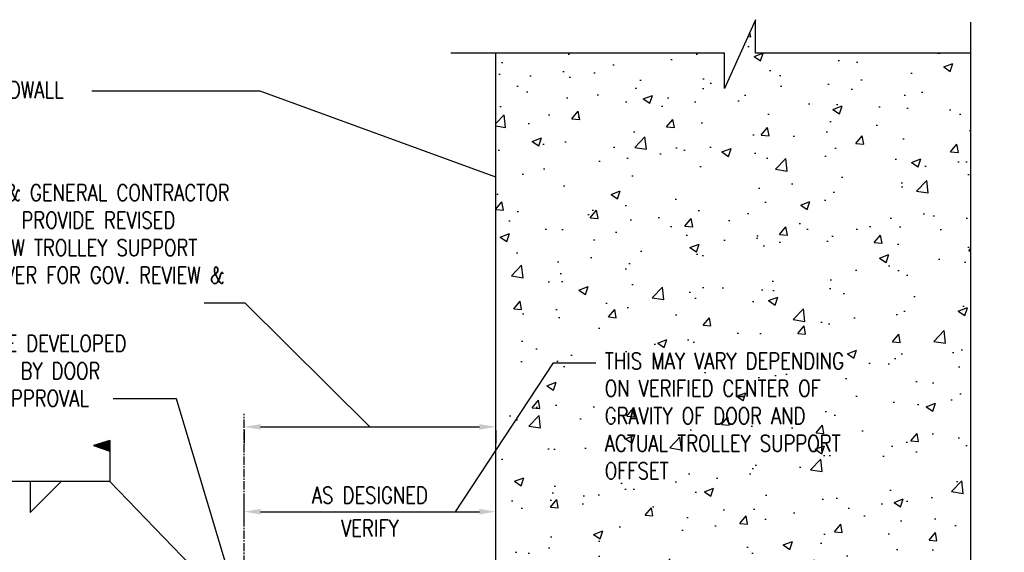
# Model space of a CAD drawing. Header units: millimetres. Extents: x 0 to 7032, y 2 to 1823.
# Tile 7 of 13: x 1946 to 2841, y 1296 to 1781. Entities that reach past the tile are written whole.
import ezdxf

# ---------------------------------------------------------------- set-up
doc = ezdxf.new("R2010")
doc.units = ezdxf.units.MM
doc.linetypes.add('CENTER2', pattern=[1.125, 0.75, -0.125, 0.125, -0.125])
for name, color, linetype in [('S-SDEL-CNTR', 1, 'CENTER2'), ('S-SDEL-DIMS', 3, 'Continuous'), ('S-SECT-CONC', 4, 'Continuous'), ('S-SECT-PATT', 1, 'Continuous')]:
    doc.layers.add(name, color=color, linetype=linetype)
doc.layers.add('S-SDEL-TEXT', color=2, linetype='Continuous', lineweight=25)
doc.styles.add('Annotative', font='romans.shx', dxfattribs={"width": 0.8, "height": 3})
doc.styles.add('Text', font='romans.shx', dxfattribs={"width": 0.8, "height": 3})
doc.dimstyles.new('NFL_1', dxfattribs={"dimscale": 0, "dimtxt": 3, "dimasz": 3, "dimexe": 3, "dimexo": 3, "dimgap": 1.5, "dimtad": 1, "dimdec": 0, "dimzin": 3, "dimdsep": 46, "dimtxsty": 'Text', "dimcen": 3, "dimdle": 3, "dimclrd": 1, "dimclre": 1, "dimclrt": 2, "dimadec": 0, "dimazin": 0, "dimtfac": 0.75, "dimtdec": 0, "dimtmove": 2, "dimatfit": 3, "dimfxl": 0.125, "dimtfillclr": 1, "dimfrac": 2, "dimtolj": 1, "dimtzin": 0, "dimarcsym": 1})
doc.dimstyles.get("Standard").update_dxf_attribs({"dimtxt": 0.125, "dimasz": 0.125, "dimexe": 0.18, "dimexo": 0.0625, "dimgap": 0.125, "dimtad": 0, "dimtih": 1, "dimtoh": 1, "dimdec": 4, "dimzin": 0, "dimdsep": 46, "dimtxsty": 'Text', "dimcen": 0.125, "dimclrt": 2, "dimadec": 0, "dimazin": 0, "dimtfac": 1, "dimtdec": 4, "dimtofl": 0, "dimtmove": 0, "dimatfit": 3, "dimfxl": 0.18, "dimtolj": 1, "dimtzin": 0, "dimarcsym": 0})

# ---------------------------------------------------------------- blocks, each defined once
blk = doc.blocks.new('*D65')
at = {"layer": 'Defpoints', "color": 0, "transparency": 16777216}
for p in [(2378.79, 1333.33), (2378.79, 1308.06), (2149.79, 1305.43)]:
    blk.add_point(p, dxfattribs=at)
at = {"layer": 'S-SDEL-DIMS', "color": 1, "lineweight": -2, "transparency": 16777216}
for p, q in [((2149.79, 1320.43), (2149.79, 1348.33)), ((2378.79, 1323.06), (2378.79, 1348.33)), ((2164.79, 1333.33), (2363.79, 1333.33))]:
    blk.add_line(p, q, dxfattribs=at)
at = {"layer": 'S-SDEL-DIMS', "color": 1, "transparency": 16777216}
for points in [[(2164.79, 1335.83), (2164.79, 1330.83), (2149.79, 1333.33)], [(2363.79, 1335.83), (2363.79, 1330.83), (2378.79, 1333.33)]]:
    blk.add_solid(points, dxfattribs=at)
at = {"layer": 'S-SDEL-DIMS', "color": 2, "transparency": 16777216, "char_height": 15, "attachment_point": 5, "style": 'Text'}
for s, insert in [('\\A1;AS DESIGNED', (2264.29, 1348.33)), ('\\A1;VERIFY', (2264.29, 1318.33))]:
    blk.add_mtext(s, dxfattribs=dict(at, insert=insert))
blk = doc.blocks.new('SH2004')
blk.add_line((0.75, 0), (0, 0))
blk.add_lwpolyline([(0.281, 0), (0.281, -0.187), (0.469, 0)])
blk = doc.blocks.new('SH2008')
for p, q in [((0, 0.185), (0, 0.25)), ((0, 0.25), (0.1, 0.218)), ((0, 0.25), (0, 0)), ((0.003, 0.19), (0.003, 0.246)), ((0.003, 0.246), (0.09, 0.218)), ((0.006, 0.197), (0.006, 0.24)), ((0.006, 0.24), (0.078, 0.218)), ((0, 0.218), (0.1, 0.218)), ((0.1, 0.218), (0, 0.185)), ((0.09, 0.218), (0.003, 0.19)), ((0.078, 0.218), (0.006, 0.197)), ((0.01, 0.202), (0.01, 0.234)), ((0.01, 0.234), (0.067, 0.218)), ((0.067, 0.218), (0.01, 0.202)), ((0.014, 0.208), (0.014, 0.228)), ((0.014, 0.228), (0.051, 0.218)), ((0.051, 0.218), (0.014, 0.208)), ((0.032, 0.22), (0.018, 0.223)), ((0.018, 0.213), (0.032, 0.216))]:
    blk.add_line(p, q)
blk = doc.blocks.new('*D114')
at = {"layer": 'Defpoints', "color": 0, "transparency": 16777216}
for p in [(2149.79, 1422.43), (2378.79, 1422.43), (2378.79, 1410.52)]:
    blk.add_point(p, dxfattribs=at)
at = {"layer": 'S-SDEL-TEXT', "color": 1, "lineweight": -2, "transparency": 16777216}
for p, q in [((2149.79, 1407.43), (2149.79, 1395.52)), ((2164.79, 1410.52), (2363.79, 1410.52)), ((2378.79, 1407.43), (2378.79, 1395.52))]:
    blk.add_line(p, q, dxfattribs=at)
at = {"layer": 'S-SDEL-TEXT', "color": 1, "transparency": 16777216}
for points in [[(2164.79, 1413.02), (2164.79, 1408.02), (2149.79, 1410.52)], [(2363.79, 1413.02), (2363.79, 1408.02), (2378.79, 1410.52)]]:
    blk.add_solid(points, dxfattribs=at)

msp = doc.modelspace()

# ---------------------------------------------------------------- hatches: boundary and pattern name
at = {"layer": 'S-SECT-PATT'}
h = msp.add_hatch(dxfattribs=at)
h.set_pattern_fill('AR-CONC', color=256, scale=12)
h.set_pattern_definition([(50, (-21997.58, -7182.27), (86.07122, -7.53026), [9, -99]), (355, (-21997.58, -7182.27), (-16.65016, 90.26306), [7.2, -79.2]), (100.45144, (-21990.41, -7182.9), (69.42106, 82.7328), [7.64882, -84.13705]), (46.1842, (-21997.58, -7158.27), (128.06896, -19.8623), [13.5, -148.5]), (96.63564, (-21986.91, -7159.92), (112.15943, 116.89423), [11.47324, -126.20565]), (351.18416, (-21997.58, -7158.27), (112.15943, 116.8942), [10.8, -118.8]), (21, (-21985.58, -7164.27), (71.62885, -48.31427), [9, -99]), (326, (-21985.58, -7164.27), (29.19784, 87.018), [7.2, -79.2]), (71.45144, (-21979.61, -7168.3), (100.82669, 38.70374), [7.64882, -84.13705]), (37.5, (-21997.582, -7182.27), (1.459183, 39.947262), [0, -78.24, 0, -80.4, 0, -79.5]), (7.5, (-21997.58, -7182.27), (31.568344, 47.329405), [0, -45.84, 0, -76.44, 0, -30.3]), (327.5, (-22024.34, -7182.27), (64.058692, -2.706585), [0, -30, 0, -93.6, 0, -124.2]), (317.5, (-22036.34, -7182.27), (69.98234, 12.0126), [0, -39, 0, -62.16, 0, -88.2])])
h.paths.add_polyline_path([(2810.62, 1750.81), (2614.87, 1750.81), (2614.87, 1781.21), (2586.66, 1718.59), (2586.66, 1750.81), (2378.79, 1750.81), (2378.79, 1193.27), (2288.79, 1103.27), (2301.79, 1103.27), (2301.79, 844.27), (2438.79, 844.27), (2438.79, 831.27), (2810.62, 831.27), (2810.62, 1244.05), (2841.02, 1244.05), (2778.4, 1272.26), (2810.62, 1272.26)])

# ---------------------------------------------------------------- linework, layer by layer
at = {"layer": 'S-SDEL-CNTR', "ltscale": 10}
msp.add_line((2149.79, 644.81), (2149.79, 1422.43), dxfattribs=at)
at = {"layer": 'S-SDEL-DIMS'}
for p, q in [((2150.79, 1523.27), (2113.66, 1523.27)), ((2264.29, 1410.52), (2150.79, 1523.27))]:
    msp.add_line(p, q, dxfattribs=at)
at = {"layer": 'S-SECT-CONC'}
msp.add_line((2378.79, 1193.27), (2378.79, 1750.81), dxfattribs=at)
for points in [[(2810.62, 1750.81), (2614.87, 1750.81), (2614.87, 1781.21), (2586.66, 1718.59), (2586.66, 1750.81), (2337.8, 1750.81)], [(2810.62, 817.1), (2810.62, 1244.05), (2841.02, 1244.05), (2778.4, 1272.26), (2810.62, 1272.26), (2810.62, 1778.98)]]:
    msp.add_lwpolyline(points, dxfattribs=at)

# ---------------------------------------------------------------- block references
at = {"layer": 'S-SDEL-TEXT', "yscale": 150, "zscale": 150}
for name, p, xscale in [('SH2008', (2027.82, 1360.74), -150), ('SH2004', (1913.09, 1360.74), 150)]:
    msp.add_blockref(name, p, dxfattribs=dict(at, xscale=xscale))

# ---------------------------------------------------------------- texts
at = {"layer": 'S-SDEL-DIMS', "insert": (1819.39, 1631.21), "char_height": 15, "width": 347.0049, "attachment_point": 1, "style": 'Annotative'}
msp.add_mtext('DOOR MANUF & GENERAL CONTRACTOR TO VERIFY AND PROVIDE REVISED CALCS FOR NEW TROLLEY SUPPORT BEAM CANTILEVER FOR GOV. REVIEW & APPROVAL', dxfattribs=at)
at = {"layer": 'S-SDEL-TEXT', "char_height": 15, "attachment_point": 1, "style": 'Annotative'}
for s, insert, width in [('FACE OF HEADWALL', (1829.57, 1724.85), 301.8509), ('PADEYE TO BE DEVELOPED AND DETAILED BY DOOR MANUF FOR APPROVAL', (1827.34, 1494.01), 238.1477), ('THIS MAY VARY DEPENDING ON VERIFIED CENTER OF GRAVITY OF DOOR AND ACTUAL TROLLEY SUPPORT OFFSET', (2477.77, 1478.07), 238.1477)]:
    msp.add_mtext(s, dxfattribs=dict(at, insert=insert, width=width))

# ---------------------------------------------------------------- dimensions: what is measured, and where the dimension line sits
at = {"layer": 'S-SDEL-DIMS'}
dim = msp.add_linear_dim(base=(2378.79, 1333.33), p1=(2149.79, 1305.43), p2=(2378.79, 1308.06), text='AS DESIGNED\\X VERIFY', dimstyle='NFL_1', dxfattribs=at)
dim.commit()
dim.dimension.update_dxf_attribs({"geometry": '*D65', "text_midpoint": (2264.29, 1333.33)})
at = {"layer": 'S-SDEL-TEXT'}
dim = msp.add_linear_dim(base=(2378.79, 1410.52), p1=(2149.79, 1422.43), p2=(2378.79, 1422.43), text=' ', dimstyle='NFL_1', dxfattribs=at)
dim.commit()
dim.dimension.update_dxf_attribs({"geometry": '*D114', "text_midpoint": (2264.29, 1410.52)})

# ---------------------------------------------------------------- leaders
for points in [[(2378.79, 1637.87), (2164.52, 1716.05), (2011.38, 1716.05)], [(2342.15, 1333.33), (2431.07, 1468.95), (2469.49, 1468.95)], [(2142.27, 1256.08), (2088.53, 1436.2), (2030.8, 1436.2)], [(2288.79, 1090.27), (2027.82, 1360.74), (1970.46, 1360.74)]]:
    msp.add_leader(points, dimstyle='Standard', override={"dimscale": 0, "dimasz": 3, "dimgap": 1.58, "dimtad": 0}, dxfattribs=at)

doc.saveas('drawing.dxf')
